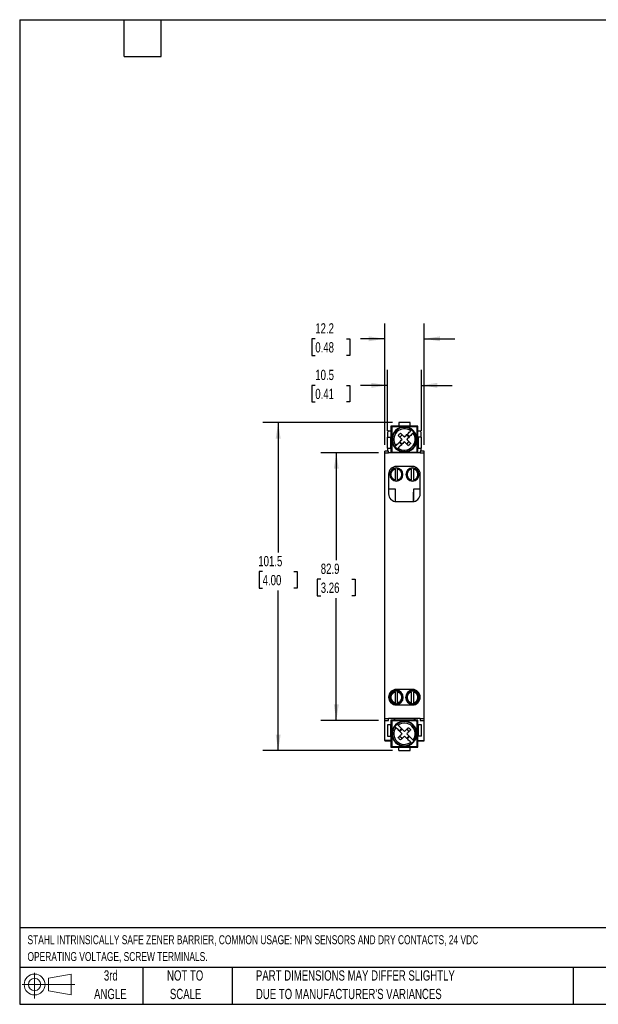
# Model space of a CAD drawing. Header units: millimetres. Extents: x 10 to 410, y 10 to 314.
# Tile 1 of 3: x 10 to 189, y 10 to 314. Entities that reach past the tile are written whole.
import ezdxf

# ---------------------------------------------------------------- set-up
doc = ezdxf.new("R2010")
doc.units = ezdxf.units.MM
doc.header["$LTSCALE"] = 1.5
doc.layers.add('DIMENSIONS', color=140, linetype='Continuous', lineweight=25)
doc.layers.add('TEXT', color=140, linetype='Continuous', lineweight=25)
doc.styles.add('SLDTEXTSTYLE0', font='TXT', dxfattribs={"width": 0.7})
doc.dimstyles.new('SLDDIMSTYLE0', dxfattribs={"dimtxt": 3.237012, "dimasz": 4.953, "dimexe": 0, "dimexo": 0.0625, "dimgap": 0.809253, "dimtad": 0, "dimtih": 1, "dimtoh": 1, "dimrnd": 1e-09, "dimzin": 12, "dimdsep": 46, "dimtxsty": 'SLDTEXTSTYLE0', "dimsah": 1, "dimcen": 0.09, "dimadec": 0, "dimazin": 3, "dimtfac": 1, "dimtofl": 0, "dimtmove": 0, "dimatfit": 3, "dimfxl": 0, "dimfrac": 2, "dimtolj": 1, "dimtzin": 12, "dimarcsym": 0})
doc.dimstyles.new('SLDDIMSTYLE1', dxfattribs={"dimtxt": 3.237012, "dimasz": 4.953, "dimexe": 0, "dimexo": 0.0625, "dimgap": 0.809253, "dimtad": 0, "dimtih": 1, "dimtoh": 1, "dimrnd": 1e-09, "dimzin": 12, "dimdsep": 46, "dimtxsty": 'SLDTEXTSTYLE0', "dimsah": 1, "dimcen": 0.09, "dimadec": 0, "dimazin": 3, "dimtfac": 1, "dimtmove": 0, "dimatfit": 0, "dimfxl": 0, "dimfrac": 2, "dimtolj": 1, "dimtzin": 12, "dimarcsym": 0})

# ---------------------------------------------------------------- blocks, each defined once
blk = doc.blocks.new('Block11')
at = {"color": 7, "linetype": 'Continuous', "lineweight": 18}
for p, q in [((3.88, 7.97), (3.88, 0)), ((8.22, 6.25), (15.26, 7.55)), ((8.22, 2.39), (8.22, 6.25)), ((15.26, 7.55), (15.26, 1.1)), ((0, 4.32), (16.31, 4.32)), ((8.22, 2.39), (15.26, 1.1))]:
    blk.add_line(p, q, dxfattribs=at)
for radius in [3.23, 1.93]:
    blk.add_circle((3.88, 4.32), radius, dxfattribs=at)
blk = doc.blocks.new('Block12')
at = {"color": 7, "linetype": 'Continuous'}
blk.add_blockref('Block11', (0, 0), dxfattribs=at)
blk = doc.blocks.new('_D')
at = {"layer": 'DIMENSIONS'}
for p, q in [((120.67, 180.29), (102.81, 180.29)), ((107.58, 180.29), (107.58, 146.99)), ((102.77, 141.12), (101.68, 141.12)), ((101.68, 141.12), (101.68, 135.97)), ((112.39, 141.12), (113.47, 141.12)), ((113.47, 141.12), (113.47, 135.97)), ((101.68, 135.97), (102.77, 135.97)), ((107.58, 97.39), (107.58, 135.25)), ((113.47, 135.97), (112.39, 135.97)), ((120.67, 97.39), (102.81, 97.39))]:
    blk.add_line(p, q, dxfattribs=at)
for points in [[(107.58, 180.29), (106.81, 175.33), (108.34, 175.33)], [(107.58, 97.39), (108.34, 102.34), (106.81, 102.34)]]:
    blk.add_solid(points, dxfattribs=at)
at = {"layer": 'DIMENSIONS', "char_height": 3.175, "attachment_point": 1, "style": 'SLDTEXTSTYLE0'}
for s, insert in [('82.9', (102.77, 145.94)), ('3.26', (102.77, 140.07))]:
    blk.add_mtext(s, dxfattribs=dict(at, insert=insert))
blk = doc.blocks.new('_D_1')
at = {"layer": 'DIMENSIONS'}
for p, q in [((125.02, 189.59), (84.81, 189.59)), ((89.58, 189.59), (89.58, 149.35)), ((84.77, 143.48), (83.68, 143.48)), ((83.68, 143.48), (83.68, 138.33)), ((94.39, 143.48), (95.47, 143.48)), ((95.47, 143.48), (95.47, 138.33)), ((83.68, 138.33), (84.77, 138.33)), ((89.58, 88.09), (89.58, 137.61)), ((95.47, 138.33), (94.39, 138.33)), ((125.02, 88.09), (84.81, 88.09))]:
    blk.add_line(p, q, dxfattribs=at)
for points in [[(89.58, 189.59), (88.81, 184.63), (90.34, 184.63)], [(89.58, 88.09), (90.34, 93.04), (88.81, 93.04)]]:
    blk.add_solid(points, dxfattribs=at)
at = {"layer": 'DIMENSIONS', "char_height": 3.175, "attachment_point": 1, "style": 'SLDTEXTSTYLE0'}
for s, insert in [('101.5', (83.42, 148.3)), ('4.00', (84.77, 142.43))]:
    blk.add_mtext(s, dxfattribs=dict(at, insert=insert))
blk = doc.blocks.new('_D_2')
at = {"layer": 'DIMENSIONS'}
for p, q in [((123.43, 187.04), (123.43, 205.9)), ((133.93, 187.04), (133.93, 205.9)), ((101.07, 201.13), (99.98, 201.13)), ((99.98, 201.13), (99.98, 195.99)), ((110.69, 201.13), (111.77, 201.13)), ((111.77, 201.13), (111.77, 195.99)), ((123.43, 201.13), (115.07, 201.13)), ((133.93, 201.13), (143.45, 201.13)), ((99.98, 195.99), (101.07, 195.99)), ((111.77, 195.99), (110.69, 195.99))]:
    blk.add_line(p, q, dxfattribs=at)
for points in [[(123.43, 201.13), (118.47, 201.9), (118.47, 200.37)], [(133.93, 201.13), (138.88, 200.37), (138.88, 201.9)]]:
    blk.add_solid(points, dxfattribs=at)
at = {"layer": 'DIMENSIONS', "char_height": 3.175, "attachment_point": 1, "style": 'SLDTEXTSTYLE0'}
for s, insert in [('10.5', (101.07, 205.95)), ('0.41', (101.07, 200.08))]:
    blk.add_mtext(s, dxfattribs=dict(at, insert=insert))
blk = doc.blocks.new('_D_3')
at = {"layer": 'DIMENSIONS'}
for p, q in [((122.58, 182.69), (122.58, 220.3)), ((134.78, 182.69), (134.78, 220.3)), ((101.07, 215.54), (99.98, 215.54)), ((99.98, 215.54), (99.98, 210.39)), ((110.69, 215.54), (111.77, 215.54)), ((111.77, 215.54), (111.77, 210.39)), ((122.58, 215.54), (115.07, 215.54)), ((134.78, 215.54), (144.3, 215.54)), ((99.98, 210.39), (101.07, 210.39)), ((111.77, 210.39), (110.69, 210.39))]:
    blk.add_line(p, q, dxfattribs=at)
for points in [[(122.58, 215.54), (117.62, 216.3), (117.62, 214.78)], [(134.78, 215.54), (139.73, 214.78), (139.73, 216.3)]]:
    blk.add_solid(points, dxfattribs=at)
at = {"layer": 'DIMENSIONS', "char_height": 3.175, "attachment_point": 1, "style": 'SLDTEXTSTYLE0'}
for s, insert in [('12.2', (101.07, 220.36)), ('0.48', (101.07, 214.49))]:
    blk.add_mtext(s, dxfattribs=dict(at, insert=insert))

msp = doc.modelspace()

# ---------------------------------------------------------------- linework, layer by layer
for p, q in [((130.426, 189.588), (126.926, 189.588)), ((126.926, 189.588), (126.926, 188.588)), ((130.426, 188.588), (130.426, 189.588)), ((123.576, 185.138), (123.576, 186.749)), ((123.826, 187.038), (124.476, 187.038)), ((126.926, 188.538), (124.476, 188.538)), ((124.476, 188.538), (124.476, 185.138)), ((126.926, 188.588), (130.426, 188.588)), ((126.926, 188.588), (126.926, 188.538)), ((130.426, 188.538), (126.926, 188.538)), ((128.676, 188.338), (128.676, 188.288)), ((130.261, 185.266), (129.554, 185.973)), ((130.426, 188.538), (130.426, 188.588)), ((132.876, 188.538), (130.426, 188.538)), ((131.323, 187.035), (131.284, 186.996)), ((131.434, 187.145), (131.323, 187.035)), ((132.876, 185.138), (132.876, 188.538)), ((132.876, 187.038), (133.526, 187.038)), ((133.776, 186.749), (133.776, 185.138)), ((123.426, 185.138), (124.426, 185.138)), ((123.426, 181.638), (123.426, 185.138)), ((124.426, 181.638), (124.426, 185.138)), ((124.476, 185.138), (124.426, 185.138)), ((124.476, 185.138), (124.476, 181.638)), ((127.797, 182.802), (127.09, 183.509)), ((127.262, 185.095), (127.969, 185.802)), ((127.969, 182.973), (127.262, 183.681)), ((129.383, 185.802), (130.09, 185.095)), ((129.383, 182.973), (130.09, 183.681)), ((132.926, 185.138), (132.876, 185.138)), ((132.876, 181.638), (132.876, 185.138)), ((132.926, 185.138), (132.926, 181.638)), ((133.926, 185.138), (132.926, 185.138)), ((133.926, 181.638), (133.926, 185.138)), ((123.776, 180.788), (122.576, 180.788)), ((122.576, 180.288), (122.576, 180.788)), ((122.576, 97.888), (122.576, 180.288)), ((122.576, 180.288), (123.776, 180.288)), ((123.426, 181.638), (124.426, 181.638)), ((123.576, 180.788), (123.576, 181.638)), ((123.776, 180.288), (123.776, 180.788)), ((133.576, 180.288), (123.776, 180.288)), ((124.426, 181.638), (124.476, 181.638)), ((124.476, 181.638), (124.476, 180.538)), ((124.476, 180.538), (124.806, 180.538)), ((125.576, 180.435), (125.576, 180.288)), ((126.029, 181.74), (125.918, 181.63)), ((126.068, 181.78), (126.029, 181.74)), ((128.676, 180.488), (128.676, 180.438)), ((131.776, 180.288), (131.776, 180.438)), ((132.544, 180.538), (132.876, 180.538)), ((132.876, 181.638), (132.926, 181.638)), ((132.876, 180.538), (132.876, 181.638)), ((132.926, 181.638), (133.926, 181.638)), ((134.776, 180.788), (133.576, 180.788)), ((133.576, 180.788), (133.576, 180.288)), ((133.576, 180.288), (134.776, 180.288)), ((133.776, 181.638), (133.776, 180.788)), ((134.776, 180.288), (134.776, 180.788)), ((134.776, 97.888), (134.776, 180.288)), ((125.776, 175.386), (125.776, 175.45)), ((125.776, 175.181), (125.776, 171.894)), ((131.176, 176.038), (126.176, 176.038)), ((126.176, 175.588), (126.176, 175.491)), ((126.576, 175.45), (126.576, 175.386)), ((126.576, 171.894), (126.576, 175.181)), ((130.776, 175.386), (130.776, 175.45)), ((130.776, 175.181), (130.776, 171.894)), ((131.176, 175.491), (131.176, 175.588)), ((131.576, 175.45), (131.576, 175.386)), ((131.576, 171.894), (131.576, 175.181)), ((123.776, 173.638), (123.776, 167.538)), ((125.776, 171.625), (125.776, 171.689)), ((126.176, 171.584), (126.176, 171.488)), ((126.576, 171.689), (126.576, 171.625)), ((130.776, 171.625), (130.776, 171.689)), ((131.176, 171.488), (131.176, 171.584)), ((131.576, 171.689), (131.576, 171.625)), ((133.576, 167.538), (133.576, 173.638)), ((123.776, 169.138), (125.776, 169.138)), ((125.776, 169.138), (125.776, 165.171)), ((131.476, 168.088), (131.476, 165.156)), ((131.526, 168.088), (131.476, 168.088)), ((131.526, 165.163), (131.526, 168.088)), ((131.576, 165.171), (131.576, 169.138)), ((131.576, 169.138), (133.576, 169.138)), ((126.176, 165.138), (131.176, 165.138)), ((131.176, 106.988), (126.176, 106.988)), ((125.776, 106.386), (125.776, 106.45)), ((125.776, 106.181), (125.776, 102.894)), ((126.176, 106.588), (126.176, 106.491)), ((126.576, 106.45), (126.576, 106.386)), ((126.576, 102.894), (126.576, 106.181)), ((130.776, 106.386), (130.776, 106.45)), ((130.776, 106.181), (130.776, 102.894)), ((131.176, 106.491), (131.176, 106.588)), ((131.576, 106.45), (131.576, 106.386)), ((131.576, 102.894), (131.576, 106.181)), ((125.776, 102.625), (125.776, 102.689)), ((126.176, 102.584), (126.176, 102.488)), ((126.176, 102.188), (131.176, 102.188)), ((126.576, 102.689), (126.576, 102.625)), ((130.776, 102.625), (130.776, 102.689)), ((131.176, 102.488), (131.176, 102.584)), ((131.576, 102.689), (131.576, 102.625)), ((123.776, 97.888), (122.576, 97.888)), ((122.576, 97.388), (122.576, 97.888)), ((133.576, 98.038), (123.776, 98.038)), ((123.776, 98.038), (123.776, 97.888)), ((123.776, 97.388), (123.776, 97.888)), ((125.476, 98.038), (125.476, 97.438)), ((125.576, 98.038), (125.576, 97.638)), ((125.576, 97.638), (125.576, 97.438)), ((125.576, 97.638), (131.776, 97.638)), ((131.776, 97.638), (131.776, 98.038)), ((131.776, 97.438), (131.776, 97.638)), ((131.876, 98.038), (131.876, 97.438)), ((133.576, 98.038), (133.576, 97.888)), ((134.776, 97.888), (133.576, 97.888)), ((133.576, 97.888), (133.576, 97.388)), ((134.776, 97.388), (134.776, 97.888)), ((122.576, 97.388), (123.776, 97.388)), ((122.576, 91.238), (122.576, 97.388)), ((124.426, 96.038), (123.426, 96.038)), ((123.426, 96.038), (123.426, 92.538)), ((124.426, 92.538), (124.426, 96.038)), ((124.476, 96.038), (124.426, 96.038)), ((125.576, 97.438), (124.476, 97.438)), ((124.476, 97.438), (124.476, 96.038)), ((124.476, 96.038), (124.476, 92.538)), ((126.029, 95.935), (125.918, 96.045)), ((126.068, 95.896), (126.029, 95.935)), ((127.09, 94.166), (127.797, 94.873)), ((127.262, 93.995), (127.969, 94.702)), ((129.383, 94.702), (130.09, 93.995)), ((132.876, 97.438), (131.776, 97.438)), ((132.876, 96.038), (132.876, 97.438)), ((132.876, 92.538), (132.876, 96.038)), ((132.876, 96.038), (132.926, 96.038)), ((133.926, 96.038), (132.926, 96.038)), ((132.926, 96.038), (132.926, 92.538)), ((133.576, 97.388), (134.776, 97.388)), ((133.926, 92.538), (133.926, 96.038)), ((134.776, 91.238), (134.776, 97.388)), ((123.426, 92.538), (124.426, 92.538)), ((124.426, 92.538), (124.476, 92.538)), ((124.476, 92.538), (124.476, 89.138)), ((124.776, 93.288), (124.726, 93.288)), ((127.262, 92.581), (127.969, 91.873)), ((130.09, 92.581), (129.383, 91.873)), ((129.554, 91.702), (130.261, 92.409)), ((132.626, 93.288), (132.576, 93.288)), ((132.926, 92.538), (132.876, 92.538)), ((132.876, 89.138), (132.876, 92.538)), ((133.926, 92.538), (132.926, 92.538)), ((124.476, 91.238), (122.576, 91.238)), ((122.576, 91.238), (122.576, 91.038)), ((122.576, 91.038), (124.476, 91.038)), ((124.476, 89.138), (126.926, 89.138)), ((126.926, 89.138), (130.426, 89.138)), ((126.926, 89.088), (126.926, 89.138)), ((126.926, 88.088), (126.926, 89.088)), ((130.426, 89.088), (126.926, 89.088)), ((130.426, 89.138), (130.426, 89.088)), ((130.426, 89.138), (132.876, 89.138)), ((130.426, 88.088), (130.426, 89.088)), ((131.323, 90.64), (131.284, 90.68)), ((131.434, 90.53), (131.323, 90.64)), ((132.876, 91.238), (134.776, 91.238)), ((132.876, 91.038), (134.776, 91.038)), ((134.776, 91.038), (134.776, 91.238)), ((126.926, 88.088), (130.426, 88.088))]:
    msp.add_line(p, q)
for centre, radius, start, end in [((128.676, 184.388), 3.9, 45, 225), ((128.676, 184.388), 3.744, 45, 225), ((128.676, 184.388), 3.298, 53.72095, 216.27905), ((128.676, 184.388), 3.9, 225, 45), ((128.676, 184.388), 3.744, 225, 45), ((128.676, 184.388), 3.298, 233.72095, 36.27905), ((128.676, 184.388), 3.688, 45, 52.79103), ((128.676, 184.388), 3.688, 37.20897, 45), ((128.676, 184.388), 3.688, 217.20897, 225), ((128.676, 184.388), 3.688, 225, 232.79103), ((126.176, 173.638), 2.4, 90, 180), ((126.176, 173.538), 2.05, 0, 180), ((126.176, 173.538), 1.891, 102.21196, 257.78804), ((126.176, 173.538), 1.954, 90, 101.81388), ((126.176, 173.538), 1.954, 78.18612, 90), ((126.176, 173.538), 1.891, 282.21196, 77.78804), ((131.176, 173.538), 2.05, 0, 180), ((131.176, 173.538), 1.891, 102.21196, 257.78804), ((131.176, 173.538), 1.954, 90, 101.81388), ((131.176, 173.638), 2.4, 0, 90), ((131.176, 173.538), 1.954, 78.18612, 90), ((131.176, 173.538), 1.891, 282.21196, 77.78804), ((126.176, 173.538), 2.05, 180, 0), ((126.176, 173.538), 1.954, 258.18612, 270), ((126.176, 173.538), 1.954, 270, 281.81388), ((131.176, 173.538), 2.05, 180, 0), ((131.176, 173.538), 1.954, 258.18612, 270), ((131.176, 173.538), 1.954, 270, 281.81388), ((126.176, 167.538), 2.4, 180, 270), ((131.176, 167.538), 2.4, 270, 0), ((126.176, 104.588), 2.4, 90, 270), ((126.176, 104.538), 2.15, 0, 180), ((131.176, 104.538), 2.15, 0, 180), ((131.176, 104.588), 2.4, 270, 90), ((126.176, 104.538), 2.15, 180, 0), ((126.176, 104.538), 2.05, 0, 180), ((126.176, 104.538), 2.05, 180, 0), ((126.176, 104.538), 1.891, 102.21196, 257.78804), ((126.176, 104.538), 1.954, 90, 101.81388), ((126.176, 104.538), 1.954, 78.18612, 90), ((126.176, 104.538), 1.891, 282.21196, 77.78804), ((131.176, 104.538), 2.15, 180, 0), ((131.176, 104.538), 2.05, 0, 180), ((131.176, 104.538), 2.05, 180, 0), ((131.176, 104.538), 1.891, 102.21196, 257.78804), ((131.176, 104.538), 1.954, 90, 101.81388), ((131.176, 104.538), 1.954, 78.18612, 90), ((131.176, 104.538), 1.891, 282.21196, 77.78804), ((126.176, 104.538), 1.954, 258.18612, 270), ((126.176, 104.538), 1.954, 270, 281.81388), ((131.176, 104.538), 1.954, 258.18612, 270), ((131.176, 104.538), 1.954, 270, 281.81388), ((128.676, 93.288), 3.9, 135, 315), ((128.676, 93.288), 3.744, 135, 315), ((128.676, 93.288), 3.298, 143.72095, 306.27905), ((128.676, 93.288), 3.688, 135, 142.79103), ((128.676, 93.288), 3.9, 315, 135), ((128.676, 93.288), 3.744, 315, 135), ((128.676, 93.288), 3.688, 127.20897, 135), ((128.676, 93.288), 3.298, 323.72095, 126.27905), ((128.676, 93.288), 3.688, 307.20897, 315), ((128.676, 93.288), 3.688, 315, 322.79103)]:
    msp.add_arc(centre, radius, start, end)
for centre, major_axis, start_param, end_param in [((123.826, 186.749), (0, -0.289), 3.1415927, 4.712389), ((133.526, 186.749), (0, 0.289), 4.712389, 6.2831853)]:
    msp.add_ellipse(centre, major_axis=major_axis, ratio=0.8660254, start_param=start_param, end_param=end_param)
for points, knots in [([(125.026, 188.338), (124.947, 188.338), (124.869, 188.305), (124.758, 188.194), (124.726, 188.117), (124.726, 188.038)], [0, 0, 0, 0, 0.5, 0.5, 1, 1, 1, 1]), ([(124.726, 188.038), (124.726, 186.824), (124.726, 185.61), (124.726, 183.175), (124.726, 181.953), (124.726, 180.738)], [0, 0, 0, 0, 0.5, 0.5, 1, 1, 1, 1]), ([(127.446, 186.325), (127.642, 186.128), (127.843, 185.927), (128.254, 185.516), (128.464, 185.306), (128.676, 185.095)], [0, 0, 0, 0, 0.5, 0.5, 1, 1, 1, 1]), ([(128.676, 185.095), (128.85, 185.269), (129.022, 185.441), (129.362, 185.781), (129.531, 185.95), (130.023, 186.441), (130.333, 186.752), (130.627, 187.046)], [0, 0, 0, 0, 0.25, 0.25, 0.5, 0.5, 1, 1, 1, 1]), ([(131.334, 186.339), (131.187, 186.192), (131.036, 186.041), (130.723, 185.728), (130.561, 185.566), (130.069, 185.074), (129.731, 184.736), (129.383, 184.388)], [0, 0, 0, 0, 0.25, 0.25, 0.5, 0.5, 1, 1, 1, 1]), ([(132.626, 188.038), (132.626, 188.117), (132.594, 188.194), (132.483, 188.305), (132.405, 188.338), (132.326, 188.338)], [0, 0, 0, 0, 0.5, 0.5, 1, 1, 1, 1]), ([(132.626, 180.738), (132.626, 181.951), (132.626, 183.165), (132.626, 185.601), (132.626, 186.822), (132.626, 188.038)], [0, 0, 0, 0, 0.5, 0.5, 1, 1, 1, 1]), ([(126.017, 182.436), (126.164, 182.583), (126.316, 182.735), (126.629, 183.047), (126.79, 183.209), (127.283, 183.702), (127.621, 184.04), (127.969, 184.388)], [0, 0, 0, 0, 0.25, 0.25, 0.5, 0.5, 1, 1, 1, 1]), ([(128.676, 183.681), (128.502, 183.506), (128.33, 183.334), (127.989, 182.994), (127.821, 182.825), (127.329, 182.334), (127.018, 182.023), (126.725, 181.729)], [0, 0, 0, 0, 0.25, 0.25, 0.5, 0.5, 1, 1, 1, 1]), ([(129.906, 182.45), (129.709, 182.647), (129.508, 182.848), (129.097, 183.259), (128.887, 183.469), (128.676, 183.681)], [0, 0, 0, 0, 0.5, 0.5, 1, 1, 1, 1]), ([(124.726, 180.738), (124.726, 180.659), (124.758, 180.581), (124.869, 180.47), (124.947, 180.438), (125.026, 180.438)], [0, 0, 0, 0, 0.5, 0.5, 1, 1, 1, 1]), ([(132.326, 180.438), (132.405, 180.438), (132.482, 180.47), (132.593, 180.581), (132.626, 180.659), (132.626, 180.738)], [0, 0, 0, 0, 0.5, 0.5, 1, 1, 1, 1]), ([(125.776, 175.181), (125.408, 175.092), (125.08, 174.881), (124.611, 174.285), (124.484, 173.917), (124.484, 173.159), (124.611, 172.79), (125.08, 172.194), (125.408, 171.983), (125.776, 171.894)], [0, 0, 0, 0, 0.25, 0.25, 0.5, 0.5, 0.75, 0.75, 1, 1, 1, 1]), ([(125.776, 175.181), (125.776, 175.232), (125.776, 175.281), (125.776, 175.357), (125.776, 175.381), (125.776, 175.386)], [0, 0, 0, 0, 0.5, 0.5, 1, 1, 1, 1]), ([(126.576, 175.386), (126.576, 175.381), (126.576, 175.357), (126.576, 175.282), (126.576, 175.232), (126.576, 175.181)], [0, 0, 0, 0, 0.5, 0.5, 1, 1, 1, 1]), ([(126.576, 171.894), (126.944, 171.983), (127.272, 172.194), (127.74, 172.79), (127.868, 173.159), (127.868, 173.917), (127.74, 174.285), (127.272, 174.881), (126.944, 175.092), (126.576, 175.181)], [0, 0, 0, 0, 0.25, 0.25, 0.5, 0.5, 0.75, 0.75, 1, 1, 1, 1]), ([(130.776, 175.181), (130.408, 175.092), (130.08, 174.881), (129.611, 174.285), (129.484, 173.917), (129.484, 173.159), (129.611, 172.79), (130.08, 172.194), (130.408, 171.983), (130.776, 171.894)], [0, 0, 0, 0, 0.25, 0.25, 0.5, 0.5, 0.75, 0.75, 1, 1, 1, 1]), ([(130.776, 175.181), (130.776, 175.232), (130.776, 175.281), (130.776, 175.357), (130.776, 175.381), (130.776, 175.386)], [0, 0, 0, 0, 0.5, 0.5, 1, 1, 1, 1]), ([(131.576, 175.386), (131.576, 175.381), (131.576, 175.357), (131.576, 175.282), (131.576, 175.232), (131.576, 175.181)], [0, 0, 0, 0, 0.5, 0.5, 1, 1, 1, 1]), ([(131.576, 171.894), (131.944, 171.983), (132.272, 172.194), (132.74, 172.79), (132.868, 173.159), (132.868, 173.917), (132.74, 174.285), (132.272, 174.881), (131.944, 175.092), (131.576, 175.181)], [0, 0, 0, 0, 0.25, 0.25, 0.5, 0.5, 0.75, 0.75, 1, 1, 1, 1]), ([(125.776, 171.689), (125.776, 171.694), (125.776, 171.718), (125.776, 171.794), (125.776, 171.843), (125.776, 171.894)], [0, 0, 0, 0, 0.5, 0.5, 1, 1, 1, 1]), ([(126.576, 171.894), (126.576, 171.843), (126.576, 171.794), (126.576, 171.718), (126.576, 171.694), (126.576, 171.689)], [0, 0, 0, 0, 0.5, 0.5, 1, 1, 1, 1]), ([(130.776, 171.689), (130.776, 171.694), (130.776, 171.718), (130.776, 171.794), (130.776, 171.843), (130.776, 171.894)], [0, 0, 0, 0, 0.5, 0.5, 1, 1, 1, 1]), ([(131.576, 171.894), (131.576, 171.843), (131.576, 171.794), (131.576, 171.718), (131.576, 171.694), (131.576, 171.689)], [0, 0, 0, 0, 0.5, 0.5, 1, 1, 1, 1]), ([(125.776, 106.181), (125.408, 106.092), (125.08, 105.881), (124.611, 105.285), (124.484, 104.917), (124.484, 104.159), (124.611, 103.79), (125.08, 103.194), (125.408, 102.983), (125.776, 102.894)], [0, 0, 0, 0, 0.25, 0.25, 0.5, 0.5, 0.75, 0.75, 1, 1, 1, 1]), ([(125.776, 106.181), (125.776, 106.232), (125.776, 106.281), (125.776, 106.357), (125.776, 106.381), (125.776, 106.386)], [0, 0, 0, 0, 0.5, 0.5, 1, 1, 1, 1]), ([(126.576, 106.386), (126.576, 106.381), (126.576, 106.357), (126.576, 106.282), (126.576, 106.232), (126.576, 106.181)], [0, 0, 0, 0, 0.5, 0.5, 1, 1, 1, 1]), ([(126.576, 102.894), (126.944, 102.983), (127.272, 103.194), (127.74, 103.79), (127.868, 104.159), (127.868, 104.917), (127.74, 105.285), (127.272, 105.881), (126.944, 106.092), (126.576, 106.181)], [0, 0, 0, 0, 0.25, 0.25, 0.5, 0.5, 0.75, 0.75, 1, 1, 1, 1]), ([(130.776, 106.181), (130.408, 106.092), (130.08, 105.881), (129.611, 105.285), (129.484, 104.917), (129.484, 104.159), (129.611, 103.79), (130.08, 103.194), (130.408, 102.983), (130.776, 102.894)], [0, 0, 0, 0, 0.25, 0.25, 0.5, 0.5, 0.75, 0.75, 1, 1, 1, 1]), ([(130.776, 106.181), (130.776, 106.232), (130.776, 106.281), (130.776, 106.357), (130.776, 106.381), (130.776, 106.386)], [0, 0, 0, 0, 0.5, 0.5, 1, 1, 1, 1]), ([(131.576, 106.386), (131.576, 106.381), (131.576, 106.357), (131.576, 106.282), (131.576, 106.232), (131.576, 106.181)], [0, 0, 0, 0, 0.5, 0.5, 1, 1, 1, 1]), ([(131.576, 102.894), (131.944, 102.983), (132.272, 103.194), (132.74, 103.79), (132.868, 104.159), (132.868, 104.917), (132.74, 105.285), (132.272, 105.881), (131.944, 106.092), (131.576, 106.181)], [0, 0, 0, 0, 0.25, 0.25, 0.5, 0.5, 0.75, 0.75, 1, 1, 1, 1]), ([(125.776, 102.689), (125.776, 102.694), (125.776, 102.718), (125.776, 102.794), (125.776, 102.843), (125.776, 102.894)], [0, 0, 0, 0, 0.5, 0.5, 1, 1, 1, 1]), ([(126.576, 102.894), (126.576, 102.843), (126.576, 102.794), (126.576, 102.718), (126.576, 102.694), (126.576, 102.689)], [0, 0, 0, 0, 0.5, 0.5, 1, 1, 1, 1]), ([(130.776, 102.689), (130.776, 102.694), (130.776, 102.718), (130.776, 102.794), (130.776, 102.843), (130.776, 102.894)], [0, 0, 0, 0, 0.5, 0.5, 1, 1, 1, 1]), ([(131.576, 102.894), (131.576, 102.843), (131.576, 102.794), (131.576, 102.718), (131.576, 102.694), (131.576, 102.689)], [0, 0, 0, 0, 0.5, 0.5, 1, 1, 1, 1]), ([(125.026, 97.238), (124.947, 97.238), (124.869, 97.205), (124.758, 97.094), (124.726, 97.017), (124.726, 96.938)], [0, 0, 0, 0, 0.5, 0.5, 1, 1, 1, 1]), ([(132.326, 97.238), (131.113, 97.238), (129.898, 97.238), (127.463, 97.238), (126.241, 97.238), (125.026, 97.238)], [0, 0, 0, 0, 0.5, 0.5, 1, 1, 1, 1]), ([(127.969, 93.288), (127.795, 93.462), (127.623, 93.634), (127.282, 93.974), (127.114, 94.143), (126.622, 94.634), (126.311, 94.945), (126.017, 95.239)], [0, 0, 0, 0, 0.25, 0.25, 0.5, 0.5, 1, 1, 1, 1]), ([(126.725, 95.946), (126.871, 95.799), (127.023, 95.648), (127.336, 95.335), (127.497, 95.173), (127.99, 94.681), (128.328, 94.343), (128.676, 93.995)], [0, 0, 0, 0, 0.25, 0.25, 0.5, 0.5, 1, 1, 1, 1]), ([(130.613, 94.518), (130.417, 94.321), (130.215, 94.12), (129.804, 93.709), (129.595, 93.499), (129.383, 93.288)], [0, 0, 0, 0, 0.5, 0.5, 1, 1, 1, 1]), ([(132.626, 96.938), (132.626, 97.017), (132.594, 97.094), (132.483, 97.205), (132.405, 97.238), (132.326, 97.238)], [0, 0, 0, 0, 0.5, 0.5, 1, 1, 1, 1]), ([(126.739, 92.057), (126.935, 92.254), (127.136, 92.455), (127.547, 92.866), (127.757, 93.076), (127.969, 93.288)], [0, 0, 0, 0, 0.5, 0.5, 1, 1, 1, 1]), ([(130.627, 90.629), (130.48, 90.776), (130.329, 90.928), (130.016, 91.24), (129.854, 91.402), (129.362, 91.895), (129.024, 92.232), (128.676, 92.581)], [0, 0, 0, 0, 0.25, 0.25, 0.5, 0.5, 1, 1, 1, 1]), ([(129.383, 93.288), (129.557, 93.114), (129.729, 92.942), (130.069, 92.601), (130.238, 92.432), (130.73, 91.941), (131.041, 91.63), (131.334, 91.336)], [0, 0, 0, 0, 0.25, 0.25, 0.5, 0.5, 1, 1, 1, 1]), ([(124.726, 89.638), (124.726, 89.559), (124.758, 89.481), (124.869, 89.37), (124.947, 89.338), (125.026, 89.338)], [0, 0, 0, 0, 0.5, 0.5, 1, 1, 1, 1]), ([(125.026, 89.338), (126.239, 89.338), (127.454, 89.338), (129.889, 89.338), (131.111, 89.338), (132.326, 89.338)], [0, 0, 0, 0, 0.5, 0.5, 1, 1, 1, 1]), ([(132.326, 89.338), (132.405, 89.338), (132.482, 89.37), (132.593, 89.481), (132.626, 89.559), (132.626, 89.638)], [0, 0, 0, 0, 0.5, 0.5, 1, 1, 1, 1])]:
    msp.add_open_spline(points, degree=3, knots=knots)
for points in [[(128.676, 188.338), (127.454, 188.338), (126.239, 188.338), (125.026, 188.338)], [(126.739, 185.618), (126.966, 185.862), (127.201, 186.098), (127.446, 186.325)], [(132.326, 188.338), (131.113, 188.338), (129.898, 188.338), (128.676, 188.338)], [(130.906, 187.325), (130.853, 187.272), (130.755, 187.174), (130.627, 187.046)], [(131.613, 186.618), (131.56, 186.565), (131.462, 186.467), (131.334, 186.339)], [(127.969, 184.388), (127.546, 184.811), (127.132, 185.225), (126.739, 185.618)], [(129.383, 184.388), (129.806, 183.965), (130.22, 183.551), (130.613, 183.157)], [(130.613, 183.157), (130.386, 182.913), (130.151, 182.677), (129.906, 182.45)], [(125.026, 180.438), (126.239, 180.438), (127.454, 180.438), (128.676, 180.438)], [(126.017, 182.436), (125.89, 182.309), (125.792, 182.211), (125.738, 182.157)], [(126.725, 181.729), (126.597, 181.602), (126.499, 181.503), (126.445, 181.45)], [(128.676, 180.438), (129.898, 180.438), (131.113, 180.438), (132.326, 180.438)], [(124.726, 96.938), (124.726, 95.725), (124.726, 94.509), (124.726, 93.288)], [(126.017, 95.239), (125.89, 95.367), (125.792, 95.465), (125.738, 95.518)], [(126.725, 95.946), (126.597, 96.074), (126.499, 96.172), (126.445, 96.225)], [(128.676, 93.995), (129.099, 94.418), (129.513, 94.832), (129.906, 95.225)], [(129.906, 95.225), (130.151, 94.998), (130.386, 94.762), (130.613, 94.518)], [(132.626, 93.288), (132.626, 94.509), (132.626, 95.725), (132.626, 96.938)], [(124.726, 93.288), (124.726, 92.066), (124.726, 90.851), (124.726, 89.638)], [(127.446, 91.35), (127.201, 91.577), (126.966, 91.813), (126.739, 92.057)], [(128.676, 92.581), (128.253, 92.158), (127.839, 91.744), (127.446, 91.35)], [(132.626, 89.638), (132.626, 90.851), (132.626, 92.066), (132.626, 93.288)], [(130.906, 90.35), (130.853, 90.403), (130.755, 90.502), (130.627, 90.629)], [(131.613, 91.057), (131.56, 91.111), (131.462, 91.209), (131.334, 91.336)]]:
    msp.add_open_spline(points, degree=3)
at = {"layer": 'TEXT'}
for p, q in [((9.525, 314.325), (409.575, 314.325)), ((9.525, 314.325), (9.525, 9.525)), ((41.91, 302.895), (41.91, 314.325)), ((53.34, 302.895), (53.34, 314.325)), ((41.91, 302.895), (53.34, 302.895)), ((409.575, 33.189), (9.525, 33.189)), ((409.575, 20.955), (9.525, 20.955)), ((47.625, 20.955), (47.625, 9.525)), ((75.317, 20.955), (75.317, 9.525)), ((180.97, 20.955), (180.97, 9.525)), ((9.525, 9.525), (409.575, 9.525))]:
    msp.add_line(p, q, dxfattribs=at)

# ---------------------------------------------------------------- block references
msp.add_blockref('Block12', (10.257, 11.331), dxfattribs=at)

# ---------------------------------------------------------------- texts
at = {"layer": 'TEXT', "style": 'SLDTEXTSTYLE0'}
for s, insert, char_height, attachment_point in [('STAHL INTRINSICALLY SAFE ZENER BARRIER, COMMON USAGE: NPN SENSORS AND DRY CONTACTS, 24 VDC', (11.949, 30.903), 2.77813, 1), ('OPERATING VOLTAGE, SCREW TERMINALS.', (11.949, 25.698), 2.77813, 1), ('3rd', (37.744, 20.046), 3.175, 2), ('NOT TO', (60.774, 20.046), 3.175, 2), ('PART DIMENSIONS MAY DIFFER SLIGHTLY', (82.679, 20.046), 3.175, 1), ('ANGLE', (37.597, 14.313), 3.175, 2), ('SCALE', (60.918, 14.313), 3.175, 2), ("DUE TO MANUFACTURER'S VARIANCES", (82.679, 14.313), 3.175, 1)]:
    msp.add_mtext(s, dxfattribs=dict(at, insert=insert, char_height=char_height, attachment_point=attachment_point))

# ---------------------------------------------------------------- dimensions: what is measured, and where the dimension line sits
at = {"layer": 'DIMENSIONS'}
for base, p1, p2, angle, dimstyle, picture, middle in [((134.776, 215.539), (122.576, 180.788), (134.776, 180.788), 0, 'SLDDIMSTYLE1', '_D_3', (105.876, 215.539)), ((133.926, 201.134), (123.426, 185.138), (133.926, 185.138), 0, 'SLDDIMSTYLE1', '_D_2', (105.876, 201.134)), ((89.576, 88.088), (126.926, 189.588), (126.926, 88.088), 90, 'SLDDIMSTYLE0', '_D_1', (89.576, 143.479)), ((107.576, 97.388), (122.576, 180.288), (122.576, 97.388), 90, 'SLDDIMSTYLE0', '_D', (107.576, 141.119))]:
    dim = msp.add_linear_dim(base=base, p1=p1, p2=p2, angle=angle, dimstyle=dimstyle, dxfattribs=at)
    dim.commit()
    dim.dimension.update_dxf_attribs({"geometry": picture, "text_midpoint": middle, "dimtype": 160})

doc.saveas('drawing.dxf')
